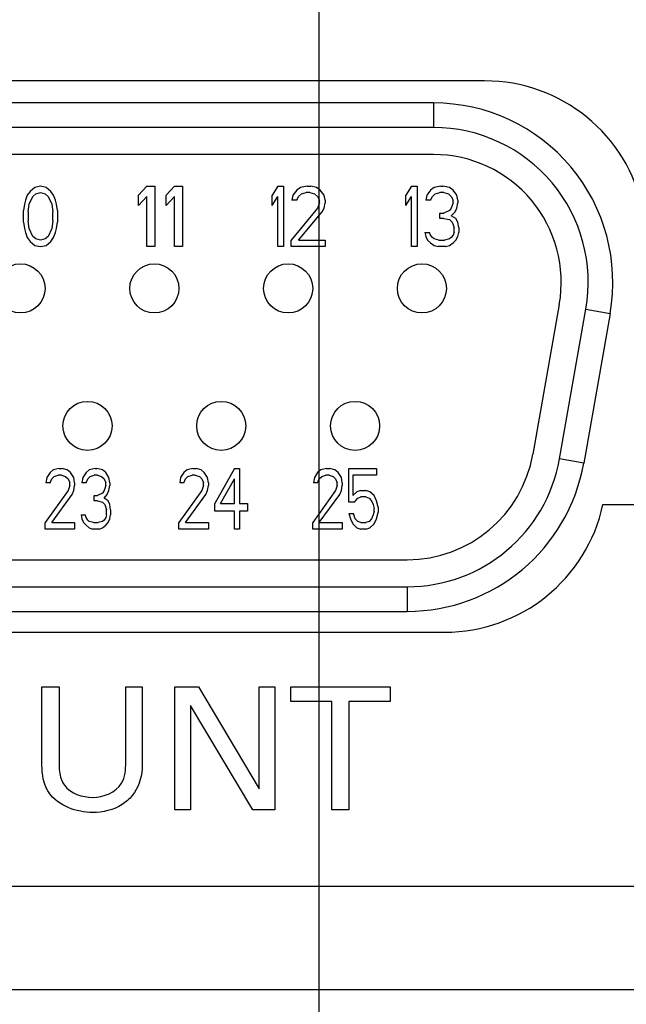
# Model space of a CAD drawing. Header units: inches. Extents: x 0 to 34, y 0 to 22.
# Tile 14 of 78: x 8.679 to 9.173, y 7.347 to 8.149. Entities that reach past the tile are written whole.
import ezdxf

# ---------------------------------------------------------------- set-up
doc = ezdxf.new("R2010")
doc.units = ezdxf.units.IN
doc.header["$LTSCALE"] = 1.87
doc.header["$MEASUREMENT"] = 0
doc.layers.get('0').update_dxf_attribs({"linetype": 'CONTINUOUS'})
doc.layers.add('02___PRT_ALL_AXES', color=7, linetype='CONTINUOUS')
doc.layers.add('DIMENSIONS', color=7, linetype='CONTINUOUS')
doc.styles.get("Standard").update_dxf_attribs({"font": 'txt', "width": 0.8})
doc.dimstyles.new('DIMSTYLE_2', dxfattribs={"dimtxt": 0.125, "dimasz": 0.18, "dimexe": 0.125, "dimexo": 0.0625, "dimgap": 0.09, "dimtad": 0, "dimtih": 1, "dimtoh": 1, "dimzin": 4, "dimdsep": 46, "dimtxsty": 'STANDARD', "dimblk": '_FILLED', "dimblk1": '_FILLED', "dimblk2": '_FILLED', "dimcen": 0.09, "dimadec": 0, "dimazin": 0, "dimtp": 0.001, "dimtm": 0.001, "dimtfac": 1, "dimtofl": 0, "dimtmove": 0, "dimatfit": 3, "dimldrblk": '_FILLED', "dimfxl": 1, "dimtolj": 1, "dimtzin": 4, "dimarcsym": 0})

# ---------------------------------------------------------------- blocks, each defined once
blk = doc.blocks.new('*D17')
at = {"layer": 'DIMENSIONS', "color": 2, "linetype": 'CONTINUOUS'}
blk.add_line((8.92247, 8.39279), (8.92247, 6.67129), dxfattribs=at)
at = {"layer": 'DIMENSIONS', "color": 2, "linetype": 'CONTINUOUS', "insert": (8.85997, 6.60879), "char_height": 0.125, "width": 1.225, "attachment_point": 3, "rotation": 90, "line_spacing_factor": 0.9}
blk.add_mtext('6.10{\\Ftxt.shx;\\W1.000000;\\H0.125000; }[154.9]', dxfattribs=at)
blk = doc.blocks.new('_FILLED')
at = {"color": 0, "linetype": 'BYBLOCK'}
blk.add_solid([(0, 0), (-1, 0.1736), (-1, -0.1736)], dxfattribs=at)
blk = doc.blocks.new('*D19')
at = {"layer": 'DIMENSIONS', "color": 2, "linetype": 'CONTINUOUS'}
blk.add_line((13.12847, 8.24803), (13.12847, 6.67129), dxfattribs=at)
at = {"layer": 'DIMENSIONS', "color": 2, "linetype": 'CONTINUOUS', "insert": (13.06597, 6.60879), "char_height": 0.125, "width": 1.325, "attachment_point": 3, "rotation": 90, "line_spacing_factor": 0.9}
blk.add_mtext('10.31{\\Ftxt.shx;\\W1.000000;\\H0.125000; }[261.8]', dxfattribs=at)
blk = doc.blocks.new('*D20')
at = {"layer": 'DIMENSIONS', "color": 2, "linetype": 'CONTINUOUS'}
blk.add_line((14.27847, 8.39279), (14.27847, 6.67129), dxfattribs=at)
at = {"layer": 'DIMENSIONS', "color": 2, "linetype": 'CONTINUOUS', "insert": (14.21597, 6.60879), "char_height": 0.125, "width": 1.125, "attachment_point": 3, "rotation": 90, "line_spacing_factor": 0.9}
blk.add_mtext('11.46{\\Ftxt.shx;\\W1.000000;\\H0.125000; }[291]', dxfattribs=at)
blk = doc.blocks.new('*D21')
at = {"layer": 'DIMENSIONS', "color": 2, "linetype": 'CONTINUOUS'}
blk.add_line((13.70847, 7.64629), (13.70847, 6.67129), dxfattribs=at)
at = {"layer": 'DIMENSIONS', "color": 2, "linetype": 'CONTINUOUS', "insert": (13.64597, 6.60879), "char_height": 0.125, "width": 1.325, "attachment_point": 3, "rotation": 90, "line_spacing_factor": 0.9}
blk.add_mtext('10.89{\\Ftxt.shx;\\W1.000000;\\H0.125000; }[276.5]', dxfattribs=at)
blk = doc.blocks.new('*D22')
at = {"layer": 'DIMENSIONS', "color": 2, "linetype": 'CONTINUOUS'}
blk.add_line((10.07847, 8.45121), (10.07847, 6.67129), dxfattribs=at)
at = {"layer": 'DIMENSIONS', "color": 2, "linetype": 'CONTINUOUS', "insert": (10.01597, 6.60879), "char_height": 0.125, "width": 1.525, "attachment_point": 3, "rotation": 90, "line_spacing_factor": 0.9}
blk.add_mtext('2X 7.26{\\Ftxt.shx;\\W1.000000;\\H0.125000; }[184.3]', dxfattribs=at)
blk = doc.blocks.new('*D23')
at = {"layer": 'DIMENSIONS', "color": 2, "linetype": 'CONTINUOUS'}
blk.add_line((10.71847, 8.45121), (10.71847, 6.67129), dxfattribs=at)
at = {"layer": 'DIMENSIONS', "color": 2, "linetype": 'CONTINUOUS', "insert": (10.65597, 6.60879), "char_height": 0.125, "width": 1.525, "attachment_point": 3, "rotation": 90, "line_spacing_factor": 0.9}
blk.add_mtext('2X 7.90{\\Ftxt.shx;\\W1.000000;\\H0.125000; }[200.6]', dxfattribs=at)
blk = doc.blocks.new('*D24')
at = {"layer": 'DIMENSIONS', "color": 2, "linetype": 'CONTINUOUS'}
blk.add_line((11.35847, 8.45121), (11.35847, 6.67129), dxfattribs=at)
at = {"layer": 'DIMENSIONS', "color": 2, "linetype": 'CONTINUOUS', "insert": (11.29597, 6.60879), "char_height": 0.125, "width": 1.525, "attachment_point": 3, "rotation": 90, "line_spacing_factor": 0.9}
blk.add_mtext('2X 8.54{\\Ftxt.shx;\\W1.000000;\\H0.125000; }[216.8]', dxfattribs=at)
blk = doc.blocks.new('*D25')
at = {"layer": 'DIMENSIONS', "color": 2, "linetype": 'CONTINUOUS'}
blk.add_line((11.99847, 8.45121), (11.99847, 6.67129), dxfattribs=at)
at = {"layer": 'DIMENSIONS', "color": 2, "linetype": 'CONTINUOUS', "insert": (11.93597, 6.60879), "char_height": 0.125, "width": 1.525, "attachment_point": 3, "rotation": 90, "line_spacing_factor": 0.9}
blk.add_mtext('2X 9.18{\\Ftxt.shx;\\W1.000000;\\H0.125000; }[233.1]', dxfattribs=at)
blk = doc.blocks.new('*D26')
at = {"layer": 'DIMENSIONS', "color": 2, "linetype": 'CONTINUOUS'}
blk.add_line((15.43447, 8.45121), (15.43447, 6.67129), dxfattribs=at)
at = {"layer": 'DIMENSIONS', "color": 2, "linetype": 'CONTINUOUS', "insert": (15.37197, 6.60879), "char_height": 0.125, "width": 1.625, "attachment_point": 3, "rotation": 90, "line_spacing_factor": 0.9}
blk.add_mtext('2X 12.61{\\Ftxt.shx;\\W1.000000;\\H0.125000; }[320.3]', dxfattribs=at)
blk = doc.blocks.new('*D27')
at = {"layer": 'DIMENSIONS', "color": 2, "linetype": 'CONTINUOUS'}
blk.add_line((16.07447, 8.45121), (16.07447, 6.67129), dxfattribs=at)
at = {"layer": 'DIMENSIONS', "color": 2, "linetype": 'CONTINUOUS', "insert": (16.01197, 6.60879), "char_height": 0.125, "width": 1.625, "attachment_point": 3, "rotation": 90, "line_spacing_factor": 0.9}
blk.add_mtext('2X 13.25{\\Ftxt.shx;\\W1.000000;\\H0.125000; }[336.6]', dxfattribs=at)
blk = doc.blocks.new('*D28')
at = {"layer": 'DIMENSIONS', "color": 2, "linetype": 'CONTINUOUS'}
blk.add_line((16.71447, 8.45121), (16.71447, 6.67129), dxfattribs=at)
at = {"layer": 'DIMENSIONS', "color": 2, "linetype": 'CONTINUOUS', "insert": (16.65197, 6.60879), "char_height": 0.125, "width": 1.625, "attachment_point": 3, "rotation": 90, "line_spacing_factor": 0.9}
blk.add_mtext('2X 13.89{\\Ftxt.shx;\\W1.000000;\\H0.125000; }[352.9]', dxfattribs=at)
blk = doc.blocks.new('*D29')
at = {"layer": 'DIMENSIONS', "color": 2, "linetype": 'CONTINUOUS'}
blk.add_line((17.35447, 8.45121), (17.35447, 6.67129), dxfattribs=at)
at = {"layer": 'DIMENSIONS', "color": 2, "linetype": 'CONTINUOUS', "insert": (17.29197, 6.60879), "char_height": 0.125, "width": 1.625, "attachment_point": 3, "rotation": 90, "line_spacing_factor": 0.9}
blk.add_mtext('2X 14.53{\\Ftxt.shx;\\W1.000000;\\H0.125000; }[369.1]', dxfattribs=at)
blk = doc.blocks.new('*D30')
at = {"layer": 'DIMENSIONS', "color": 2, "linetype": 'CONTINUOUS'}
blk.add_line((19.06447, 7.64629), (19.06447, 6.67129), dxfattribs=at)
at = {"layer": 'DIMENSIONS', "color": 2, "linetype": 'CONTINUOUS', "insert": (19.00197, 6.60879), "char_height": 0.125, "width": 1.325, "attachment_point": 3, "rotation": 90, "line_spacing_factor": 0.9}
blk.add_mtext('16.24{\\Ftxt.shx;\\W1.000000;\\H0.125000; }[412.5]', dxfattribs=at)
blk = doc.blocks.new('*D31')
at = {"layer": 'DIMENSIONS', "color": 2, "linetype": 'CONTINUOUS'}
blk.add_line((19.63447, 8.39279), (19.63447, 6.67129), dxfattribs=at)
at = {"layer": 'DIMENSIONS', "color": 2, "linetype": 'CONTINUOUS', "insert": (19.57197, 6.60879), "char_height": 0.125, "width": 1.125, "attachment_point": 3, "rotation": 90, "line_spacing_factor": 0.9}
blk.add_mtext('16.81{\\Ftxt.shx;\\W1.000000;\\H0.125000; }[427]', dxfattribs=at)
blk = doc.blocks.new('*D32')
at = {"layer": 'DIMENSIONS', "color": 2, "linetype": 'CONTINUOUS'}
blk.add_line((18.48447, 8.24803), (18.48447, 6.67129), dxfattribs=at)
at = {"layer": 'DIMENSIONS', "color": 2, "linetype": 'CONTINUOUS', "insert": (18.42197, 6.60879), "char_height": 0.125, "width": 1.325, "attachment_point": 3, "rotation": 90, "line_spacing_factor": 0.9}
blk.add_mtext('15.66{\\Ftxt.shx;\\W1.000000;\\H0.125000; }[397.8]', dxfattribs=at)

msp = doc.modelspace()

# ---------------------------------------------------------------- linework, layer by layer
at = {"color": 7, "linetype": 'CONTINUOUS'}
for p, q in [((9.01597, 8.08079), (7.68897, 8.08079)), ((9.01597, 8.08079), (9.01597, 8.06079)), ((9.01597, 8.06079), (7.68897, 8.06079)), ((9.01597, 8.03879), (7.68897, 8.03879)), ((8.69104, 8.01196), (8.6872, 8.00881)), ((8.69565, 8.013), (8.69104, 8.01196)), ((8.70027, 8.01196), (8.69565, 8.013)), ((8.70411, 8.00881), (8.70027, 8.01196)), ((8.7822, 8.013), (8.77543, 8.00567)), ((8.7822, 8.013), (8.78897, 8.013)), ((8.78897, 8.013), (8.78897, 7.96379)), ((8.80476, 8.013), (8.79799, 8.00567)), ((8.80476, 8.013), (8.81152, 8.013)), ((8.81152, 8.013), (8.81152, 7.96379)), ((8.88905, 8.013), (8.88443, 8.00567)), ((8.88905, 8.013), (8.89366, 8.013)), ((8.89366, 8.013), (8.89366, 7.96379)), ((8.9075, 8.01196), (8.90443, 8.00986)), ((8.91288, 8.013), (8.9075, 8.01196)), ((8.91288, 8.013), (8.91596, 8.013)), ((8.92057, 8.01196), (8.91596, 8.013)), ((8.92365, 8.00986), (8.92057, 8.01196)), ((8.99805, 8.013), (8.99343, 8.00567)), ((8.99805, 8.013), (9.00266, 8.013)), ((9.00266, 8.013), (9.00266, 7.96379)), ((9.0165, 8.01196), (9.01343, 8.00986)), ((9.02188, 8.013), (9.0165, 8.01196)), ((9.02188, 8.013), (9.02342, 8.013)), ((9.02881, 8.01196), (9.02342, 8.013)), ((9.03188, 8.00986), (9.02881, 8.01196)), ((8.68489, 8.00567), (8.68335, 8.00149)), ((8.6872, 8.00881), (8.68489, 8.00567)), ((8.68643, 7.99834), (8.6895, 8.00463)), ((8.6895, 8.00463), (8.69181, 8.00672)), ((8.69181, 8.00672), (8.69565, 8.00777)), ((8.69565, 8.00777), (8.6995, 8.00672)), ((8.6995, 8.00672), (8.70181, 8.00463)), ((8.70181, 8.00463), (8.70488, 7.99834)), ((8.70642, 8.00567), (8.70411, 8.00881)), ((8.70796, 8.00149), (8.70642, 8.00567)), ((8.77543, 7.9973), (8.77543, 8.00567)), ((8.77543, 7.9973), (8.7822, 8.00463)), ((8.7822, 7.96379), (8.7822, 8.00463)), ((8.79799, 7.9973), (8.79799, 8.00567)), ((8.79799, 7.9973), (8.80476, 8.00463)), ((8.80476, 7.96379), (8.80476, 8.00463)), ((8.88443, 7.9973), (8.88443, 8.00567)), ((8.88443, 7.9973), (8.88905, 8.00463)), ((8.88905, 7.96379), (8.88905, 8.00463)), ((8.90135, 8.00567), (8.90058, 8.00149)), ((8.90443, 8.00986), (8.90135, 8.00567)), ((8.90443, 8.00149), (8.90596, 8.00463)), ((8.90596, 8.00463), (8.90827, 8.00672)), ((8.90827, 8.00672), (8.91212, 8.00777)), ((8.91519, 8.00777), (8.91212, 8.00777)), ((8.91519, 8.00777), (8.91904, 8.00672)), ((8.91904, 8.00672), (8.92134, 8.00463)), ((8.92134, 8.00463), (8.92288, 8.00149)), ((8.92673, 8.00567), (8.92365, 8.00986)), ((8.92749, 8.00149), (8.92673, 8.00567)), ((8.99343, 7.9973), (8.99343, 8.00567)), ((8.99343, 7.9973), (8.99805, 8.00463)), ((8.99805, 7.96379), (8.99805, 8.00463)), ((9.01035, 8.00567), (9.00958, 8.00149)), ((9.01343, 8.00986), (9.01035, 8.00567)), ((9.01343, 8.00149), (9.01496, 8.00463)), ((9.01496, 8.00463), (9.01727, 8.00672)), ((9.01727, 8.00672), (9.02112, 8.00777)), ((9.02419, 8.00777), (9.02112, 8.00777)), ((9.02419, 8.00777), (9.02804, 8.00672)), ((9.02804, 8.00672), (9.03034, 8.00463)), ((9.03034, 8.00463), (9.03188, 8.00149)), ((9.03496, 8.00567), (9.03188, 8.00986)), ((9.03573, 8.00149), (9.03496, 8.00567)), ((8.68258, 7.99834), (8.68181, 7.99311)), ((8.68335, 8.00149), (8.68258, 7.99834)), ((8.68566, 7.99206), (8.68643, 7.99834)), ((8.70488, 7.99834), (8.70565, 7.99206)), ((8.70873, 7.99834), (8.70796, 8.00149)), ((8.70949, 7.99311), (8.70873, 7.99834)), ((8.92134, 7.9952), (8.89981, 7.96903)), ((8.90443, 8.00149), (8.90058, 8.00149)), ((8.92288, 7.99939), (8.92134, 7.9952)), ((8.92288, 7.99939), (8.92288, 8.00149)), ((8.92519, 7.99206), (8.92673, 7.9952)), ((8.92673, 7.9952), (8.92749, 7.99939)), ((8.92749, 8.00149), (8.92749, 7.99939)), ((9.01343, 8.00149), (9.00958, 8.00149)), ((9.03034, 7.9952), (9.02881, 7.99311)), ((9.03188, 7.99939), (9.03034, 7.9952)), ((9.03188, 7.99939), (9.03188, 8.00149)), ((9.03342, 7.99206), (9.03496, 7.9952)), ((9.03496, 7.9952), (9.03573, 7.99939)), ((9.03573, 8.00149), (9.03573, 7.99939)), ((8.68181, 7.98368), (8.68181, 7.99311)), ((8.68566, 7.99206), (8.68566, 7.98473)), ((8.70565, 7.98473), (8.70565, 7.99206)), ((8.70949, 7.99311), (8.70949, 7.98368)), ((8.90596, 7.96903), (8.92519, 7.99206)), ((9.02112, 7.98683), (9.02112, 7.99101)), ((9.02112, 7.99101), (9.02419, 7.99101)), ((9.02419, 7.98683), (9.02112, 7.98683)), ((9.02881, 7.99311), (9.02419, 7.99101)), ((9.02419, 7.98683), (9.02881, 7.98578)), ((9.03034, 7.98892), (9.03342, 7.99206)), ((9.03419, 7.98683), (9.03034, 7.98892)), ((9.03573, 7.98368), (9.03419, 7.98683)), ((8.68181, 7.98368), (8.68258, 7.97845)), ((8.68258, 7.97845), (8.68335, 7.97531)), ((8.68643, 7.97845), (8.68566, 7.98473)), ((8.6895, 7.97217), (8.68643, 7.97845)), ((8.70488, 7.97845), (8.70181, 7.97217)), ((8.70565, 7.98473), (8.70488, 7.97845)), ((8.70796, 7.97531), (8.70873, 7.97845)), ((8.70873, 7.97845), (8.70949, 7.98368)), ((9.02881, 7.98578), (9.03111, 7.98368)), ((9.03111, 7.98368), (9.03265, 7.9795)), ((9.03265, 7.97531), (9.03265, 7.9795)), ((9.03649, 7.9795), (9.03573, 7.98368)), ((9.03649, 7.9795), (9.03649, 7.97531)), ((8.68335, 7.97531), (8.68489, 7.97112)), ((8.68489, 7.97112), (8.6872, 7.96798)), ((8.69181, 7.97007), (8.6895, 7.97217)), ((8.69565, 7.96903), (8.69181, 7.97007)), ((8.6995, 7.97007), (8.69565, 7.96903)), ((8.70181, 7.97217), (8.6995, 7.97007)), ((8.70411, 7.96798), (8.70642, 7.97112)), ((8.70642, 7.97112), (8.70796, 7.97531)), ((9.00881, 7.97531), (9.00958, 7.97217)), ((9.00881, 7.97531), (9.01266, 7.97531)), ((9.00958, 7.97217), (9.01112, 7.96903)), ((9.01343, 7.97321), (9.01266, 7.97531)), ((9.01496, 7.97112), (9.01343, 7.97321)), ((9.0165, 7.97007), (9.01496, 7.97112)), ((9.02035, 7.96903), (9.0165, 7.97007)), ((9.02881, 7.97007), (9.02496, 7.96903)), ((9.03034, 7.97112), (9.02881, 7.97007)), ((9.03188, 7.97321), (9.03034, 7.97112)), ((9.03265, 7.97531), (9.03188, 7.97321)), ((9.03419, 7.96903), (9.03573, 7.97217)), ((9.03573, 7.97217), (9.03649, 7.97531)), ((8.6872, 7.96798), (8.69104, 7.96484)), ((8.69104, 7.96484), (8.69565, 7.96379)), ((8.69565, 7.96379), (8.70027, 7.96484)), ((8.70027, 7.96484), (8.70411, 7.96798)), ((8.78897, 7.96379), (8.7822, 7.96379)), ((8.81152, 7.96379), (8.80476, 7.96379)), ((8.89366, 7.96379), (8.88905, 7.96379)), ((8.89981, 7.96379), (8.89981, 7.96903)), ((8.92749, 7.96379), (8.89981, 7.96379)), ((8.90596, 7.96903), (8.92749, 7.96903)), ((8.92749, 7.96903), (8.92749, 7.96379)), ((9.00266, 7.96379), (8.99805, 7.96379)), ((9.01112, 7.96903), (9.01343, 7.96693)), ((9.01343, 7.96693), (9.0165, 7.96484)), ((9.0165, 7.96484), (9.01958, 7.96379)), ((9.02573, 7.96379), (9.01958, 7.96379)), ((9.02035, 7.96903), (9.02496, 7.96903)), ((9.02573, 7.96379), (9.02881, 7.96484)), ((9.02881, 7.96484), (9.03188, 7.96693)), ((9.03188, 7.96693), (9.03419, 7.96903)), ((9.11839, 7.91673), (9.09688, 7.79473)), ((9.11855, 7.79091), (9.14006, 7.91291)), ((9.15976, 7.90944), (9.13824, 7.78744)), ((9.14006, 7.91291), (9.15976, 7.90944)), ((9.13824, 7.78744), (9.11855, 7.79091)), ((8.70347, 7.77986), (8.70081, 7.77567)), ((8.70614, 7.78196), (8.70347, 7.77986)), ((8.7108, 7.783), (8.70614, 7.78196)), ((8.7068, 7.77672), (8.71014, 7.77777)), ((8.7128, 7.77777), (8.71014, 7.77777)), ((8.7108, 7.783), (8.71347, 7.783)), ((8.7128, 7.77777), (8.71613, 7.77672)), ((8.71747, 7.78196), (8.71347, 7.783)), ((8.72013, 7.77986), (8.71747, 7.78196)), ((8.7228, 7.77567), (8.72013, 7.77986)), ((8.73279, 7.77986), (8.73013, 7.77567)), ((8.73546, 7.78196), (8.73279, 7.77986)), ((8.74013, 7.783), (8.73546, 7.78196)), ((8.73613, 7.77672), (8.73946, 7.77777)), ((8.74212, 7.77777), (8.73946, 7.77777)), ((8.74013, 7.783), (8.74146, 7.783)), ((8.74612, 7.78196), (8.74146, 7.783)), ((8.74212, 7.77777), (8.74546, 7.77672)), ((8.74879, 7.77986), (8.74612, 7.78196)), ((8.75145, 7.77567), (8.74879, 7.77986)), ((8.81247, 7.77986), (8.80981, 7.77567)), ((8.81514, 7.78196), (8.81247, 7.77986)), ((8.8198, 7.783), (8.81514, 7.78196)), ((8.8158, 7.77672), (8.81914, 7.77777)), ((8.8218, 7.77777), (8.81914, 7.77777)), ((8.8198, 7.783), (8.82247, 7.783)), ((8.8218, 7.77777), (8.82513, 7.77672)), ((8.82647, 7.78196), (8.82247, 7.783)), ((8.82913, 7.77986), (8.82647, 7.78196)), ((8.8318, 7.77567), (8.82913, 7.77986)), ((8.85379, 7.783), (8.8378, 7.75473)), ((8.85379, 7.783), (8.85779, 7.783)), ((8.85779, 7.783), (8.85779, 7.75473)), ((8.92147, 7.77986), (8.91881, 7.77567)), ((8.92414, 7.78196), (8.92147, 7.77986)), ((8.9288, 7.783), (8.92414, 7.78196)), ((8.9248, 7.77672), (8.92814, 7.77777)), ((8.9308, 7.77777), (8.92814, 7.77777)), ((8.9288, 7.783), (8.93147, 7.783)), ((8.9308, 7.77777), (8.93413, 7.77672)), ((8.93547, 7.78196), (8.93147, 7.783)), ((8.93813, 7.77986), (8.93547, 7.78196)), ((8.9408, 7.77567), (8.93813, 7.77986)), ((8.9468, 7.75578), (8.9468, 7.783)), ((8.9468, 7.783), (8.96945, 7.783)), ((8.95013, 7.77777), (8.95013, 7.76101)), ((8.96945, 7.77777), (8.95013, 7.77777)), ((8.96945, 7.783), (8.96945, 7.77777)), ((8.70081, 7.77567), (8.70014, 7.77149)), ((8.70347, 7.77149), (8.70014, 7.77149)), ((8.70347, 7.77149), (8.7048, 7.77463)), ((8.7048, 7.77463), (8.7068, 7.77672)), ((8.71613, 7.77672), (8.71813, 7.77463)), ((8.71813, 7.77463), (8.71947, 7.77149)), ((8.71947, 7.76939), (8.71947, 7.77149)), ((8.72346, 7.77149), (8.7228, 7.77567)), ((8.72346, 7.77149), (8.72346, 7.76939)), ((8.73013, 7.77567), (8.72946, 7.77149)), ((8.73279, 7.77149), (8.72946, 7.77149)), ((8.73279, 7.77149), (8.73413, 7.77463)), ((8.73413, 7.77463), (8.73613, 7.77672)), ((8.74546, 7.77672), (8.74746, 7.77463)), ((8.74746, 7.77463), (8.74879, 7.77149)), ((8.74879, 7.76939), (8.74879, 7.77149)), ((8.75212, 7.77149), (8.75145, 7.77567)), ((8.75212, 7.77149), (8.75212, 7.76939)), ((8.80981, 7.77567), (8.80914, 7.77149)), ((8.81247, 7.77149), (8.80914, 7.77149)), ((8.81247, 7.77149), (8.8138, 7.77463)), ((8.8138, 7.77463), (8.8158, 7.77672)), ((8.82513, 7.77672), (8.82713, 7.77463)), ((8.82713, 7.77463), (8.82847, 7.77149)), ((8.82847, 7.76939), (8.82847, 7.77149)), ((8.83246, 7.77149), (8.8318, 7.77567)), ((8.83246, 7.77149), (8.83246, 7.76939)), ((8.84246, 7.75473), (8.85379, 7.77463)), ((8.85379, 7.75473), (8.85379, 7.77463)), ((8.91881, 7.77567), (8.91814, 7.77149)), ((8.92147, 7.77149), (8.91814, 7.77149)), ((8.92147, 7.77149), (8.9228, 7.77463)), ((8.9228, 7.77463), (8.9248, 7.77672)), ((8.93413, 7.77672), (8.93613, 7.77463)), ((8.93613, 7.77463), (8.93747, 7.77149)), ((8.93747, 7.76939), (8.93747, 7.77149)), ((8.94146, 7.77149), (8.9408, 7.77567)), ((8.94146, 7.77149), (8.94146, 7.76939)), ((8.71813, 7.7652), (8.69947, 7.73903)), ((8.7048, 7.73903), (8.72147, 7.76206)), ((8.71947, 7.76939), (8.71813, 7.7652)), ((8.72147, 7.76206), (8.7228, 7.7652)), ((8.7228, 7.7652), (8.72346, 7.76939)), ((8.74612, 7.76311), (8.74212, 7.76101)), ((8.74746, 7.7652), (8.74612, 7.76311)), ((8.74879, 7.76939), (8.74746, 7.7652)), ((8.74746, 7.75892), (8.75012, 7.76206)), ((8.75012, 7.76206), (8.75145, 7.7652)), ((8.75145, 7.7652), (8.75212, 7.76939)), ((8.82713, 7.7652), (8.80847, 7.73903)), ((8.8138, 7.73903), (8.83047, 7.76206)), ((8.82847, 7.76939), (8.82713, 7.7652)), ((8.83047, 7.76206), (8.8318, 7.7652)), ((8.8318, 7.7652), (8.83246, 7.76939)), ((8.93613, 7.7652), (8.91747, 7.73903)), ((8.9228, 7.73903), (8.93947, 7.76206)), ((8.93747, 7.76939), (8.93613, 7.7652)), ((8.93947, 7.76206), (8.9408, 7.7652)), ((8.9408, 7.7652), (8.94146, 7.76939)), ((8.95346, 7.76416), (8.95013, 7.76101)), ((8.95679, 7.7652), (8.95346, 7.76416)), ((8.95679, 7.7652), (8.96079, 7.7652)), ((8.96412, 7.76416), (8.96079, 7.7652)), ((8.96746, 7.76101), (8.96412, 7.76416)), ((8.73946, 7.75683), (8.73946, 7.76101)), ((8.73946, 7.76101), (8.74212, 7.76101)), ((8.74212, 7.75683), (8.73946, 7.75683)), ((8.74212, 7.75683), (8.74612, 7.75578)), ((8.74612, 7.75578), (8.74812, 7.75368)), ((8.75079, 7.75683), (8.74746, 7.75892)), ((8.74812, 7.75368), (8.74946, 7.7495)), ((8.75212, 7.75368), (8.75079, 7.75683)), ((8.75279, 7.7495), (8.75212, 7.75368)), ((8.8378, 7.74845), (8.8378, 7.75473)), ((8.84246, 7.75473), (8.85379, 7.75473)), ((8.85779, 7.75473), (8.86445, 7.75473)), ((8.86445, 7.75473), (8.86445, 7.74845)), ((8.95146, 7.75578), (8.9468, 7.75578)), ((8.95146, 7.75578), (8.95413, 7.75892)), ((8.95413, 7.75892), (8.95679, 7.75997)), ((8.96079, 7.75997), (8.95679, 7.75997)), ((8.96079, 7.75997), (8.96346, 7.75892)), ((8.96346, 7.75892), (8.96546, 7.75683)), ((8.96546, 7.75683), (8.96679, 7.75368)), ((8.96679, 7.75368), (8.96746, 7.75054)), ((8.96945, 7.75683), (8.96746, 7.76101)), ((8.97079, 7.75159), (8.96945, 7.75683)), ((8.74946, 7.74531), (8.74946, 7.7495)), ((8.75279, 7.7495), (8.75279, 7.74531)), ((8.85379, 7.74845), (8.8378, 7.74845)), ((8.85379, 7.73379), (8.85379, 7.74845)), ((8.85779, 7.74845), (8.85779, 7.73379)), ((8.86445, 7.74845), (8.85779, 7.74845)), ((8.9468, 7.74636), (8.94813, 7.74217)), ((8.9468, 7.74636), (8.95079, 7.74636)), ((8.95213, 7.74217), (8.95079, 7.74636)), ((8.96746, 7.74845), (8.96679, 7.74531)), ((8.96746, 7.74845), (8.96746, 7.75054)), ((8.96945, 7.74217), (8.97079, 7.7474)), ((8.97079, 7.75159), (8.97079, 7.7474)), ((8.69947, 7.73379), (8.69947, 7.73903)), ((8.7048, 7.73903), (8.72346, 7.73903)), ((8.72346, 7.73903), (8.72346, 7.73379)), ((8.7288, 7.74531), (8.72946, 7.74217)), ((8.7288, 7.74531), (8.73213, 7.74531)), ((8.72946, 7.74217), (8.7308, 7.73903)), ((8.7308, 7.73903), (8.73279, 7.73693)), ((8.73279, 7.74321), (8.73213, 7.74531)), ((8.73413, 7.74112), (8.73279, 7.74321)), ((8.73546, 7.74007), (8.73413, 7.74112)), ((8.73879, 7.73903), (8.73546, 7.74007)), ((8.73879, 7.73903), (8.74279, 7.73903)), ((8.74612, 7.74007), (8.74279, 7.73903)), ((8.74746, 7.74112), (8.74612, 7.74007)), ((8.74879, 7.74321), (8.74746, 7.74112)), ((8.74946, 7.74531), (8.74879, 7.74321)), ((8.74879, 7.73693), (8.75079, 7.73903)), ((8.75079, 7.73903), (8.75212, 7.74217)), ((8.75212, 7.74217), (8.75279, 7.74531)), ((8.80847, 7.73379), (8.80847, 7.73903)), ((8.8138, 7.73903), (8.83246, 7.73903)), ((8.83246, 7.73903), (8.83246, 7.73379)), ((8.91747, 7.73379), (8.91747, 7.73903)), ((8.9228, 7.73903), (8.94146, 7.73903)), ((8.94146, 7.73903), (8.94146, 7.73379)), ((8.94813, 7.74217), (8.95013, 7.73798)), ((8.95013, 7.73798), (8.95346, 7.73484)), ((8.95413, 7.74007), (8.95213, 7.74217)), ((8.95679, 7.73903), (8.95413, 7.74007)), ((8.95679, 7.73903), (8.96079, 7.73903)), ((8.96346, 7.74007), (8.96079, 7.73903)), ((8.96546, 7.74217), (8.96346, 7.74007)), ((8.96412, 7.73484), (8.96746, 7.73798)), ((8.96679, 7.74531), (8.96546, 7.74217)), ((8.96746, 7.73798), (8.96945, 7.74217)), ((8.72346, 7.73379), (8.69947, 7.73379)), ((8.73279, 7.73693), (8.73546, 7.73484)), ((8.73546, 7.73484), (8.73813, 7.73379)), ((8.74346, 7.73379), (8.73813, 7.73379)), ((8.74346, 7.73379), (8.74612, 7.73484)), ((8.74612, 7.73484), (8.74879, 7.73693)), ((8.83246, 7.73379), (8.80847, 7.73379)), ((8.85779, 7.73379), (8.85379, 7.73379)), ((8.94146, 7.73379), (8.91747, 7.73379)), ((8.95346, 7.73484), (8.95679, 7.73379)), ((8.96079, 7.73379), (8.95679, 7.73379)), ((8.96079, 7.73379), (8.96412, 7.73484)), ((7.71049, 7.70879), (8.99446, 7.70879)), ((7.71049, 7.68679), (8.99446, 7.68679)), ((8.99446, 7.68679), (8.99446, 7.66679)), ((7.71049, 7.66679), (8.99446, 7.66679)), ((3.00997, 7.35879), (21.63497, 7.35879))]:
    msp.add_line(p, q, dxfattribs=at)
at = {"color": 40, "linetype": 'CONTINUOUS'}
for p, q in [((8.69689, 7.54418), (8.69689, 7.60525)), ((8.69689, 7.60525), (8.71077, 7.60525)), ((8.71077, 7.60525), (8.71077, 7.54321)), ((8.76518, 7.54375), (8.76518, 7.60525)), ((8.76518, 7.60525), (8.77865, 7.60525)), ((8.77865, 7.60525), (8.77865, 7.54348)), ((8.80522, 7.50503), (8.80522, 7.60525)), ((8.80522, 7.60525), (8.82452, 7.60525)), ((8.82452, 7.60525), (8.87379, 7.52238)), ((8.87379, 7.52238), (8.87379, 7.60525)), ((8.87379, 7.60525), (8.88656, 7.60525)), ((8.88656, 7.60525), (8.88656, 7.50503)), ((8.89953, 7.59345), (8.89953, 7.60525)), ((8.89953, 7.60525), (8.98046, 7.60525)), ((8.98046, 7.60525), (8.98046, 7.59345)), ((8.93312, 7.59345), (8.89953, 7.59345)), ((8.93312, 7.50503), (8.93312, 7.59345)), ((8.94687, 7.59345), (8.94687, 7.50503)), ((8.98046, 7.59345), (8.94687, 7.59345)), ((8.81785, 7.59011), (8.81785, 7.50503)), ((8.86879, 7.50503), (8.81785, 7.59011)), ((8.81785, 7.50503), (8.80522, 7.50503)), ((8.88656, 7.50503), (8.86879, 7.50503)), ((8.94687, 7.50503), (8.93312, 7.50503)), ((9.46521, 7.44267), (6.80424, 7.44267))]:
    msp.add_line(p, q, dxfattribs=at)
at = {"color": 7, "linetype": 'CONTINUOUS'}
for centre in [(8.67947, 7.92979), (8.78847, 7.92979), (8.89747, 7.92979), (9.00647, 7.92979), (8.73397, 7.81779), (8.84297, 7.81779), (8.95197, 7.81779)]:
    msp.add_circle(centre, 0.02, dxfattribs=at)
for centre, radius, start, end in [((9.01597, 7.93479), 0.146, 350, 90), ((9.01597, 7.93479), 0.126, 350, 90), ((9.01597, 7.93479), 0.104, 350, 90), ((8.99446, 7.81279), 0.104, 270, 350), ((8.99446, 7.81279), 0.126, 270, 350), ((8.99446, 7.81279), 0.146, 270, 350)]:
    msp.add_arc(centre, radius, start, end, dxfattribs=at)
at = {"color": 40, "linetype": 'CONTINUOUS'}
for points, knots in [([(8.70272, 7.51891), (8.7019, 7.52009), (8.69738, 7.52762), (8.69689, 7.53689), (8.69689, 7.54418)], [0, 0, 0, 0, 0.164991, 1, 1, 1, 1]), ([(8.71077, 7.54321), (8.71077, 7.5409), (8.711, 7.53467), (8.71291, 7.52837), (8.71521, 7.52516)], [0, 0, 0, 0, 0.369156, 1, 1, 1, 1]), ([(8.73812, 7.5153), (8.7469, 7.5153), (8.7641, 7.52207), (8.76518, 7.538), (8.76518, 7.54375)], [0, 0, 0, 0, 0.603982, 1, 1, 1, 1]), ([(8.77865, 7.54348), (8.77865, 7.5418), (8.77852, 7.53247), (8.77528, 7.52282), (8.77046, 7.51683)], [0, 0, 0, 0, 0.179494, 1, 1, 1, 1]), ([(8.77046, 7.51683), (8.76817, 7.51396), (8.75906, 7.50577), (8.74645, 7.50296), (8.73812, 7.50296)], [0, 0, 0, 0, 0.306087, 1, 1, 1, 1])]:
    msp.add_open_spline(points, degree=3, knots=knots, dxfattribs=at)
for points in [[(8.71521, 7.52516), (8.7202, 7.51851), (8.7298, 7.5153), (8.73812, 7.5153)], [(8.73812, 7.50296), (8.72517, 7.50296), (8.71013, 7.5083), (8.70272, 7.51891)]]:
    msp.add_open_spline(points, degree=3, dxfattribs=at)
at = {"layer": '02___PRT_ALL_AXES', "color": 7, "linetype": 'CONTINUOUS'}
for p, q in [((9.05747, 8.09879), (7.64747, 8.09879)), ((9.15397, 7.75379), (9.27847, 7.75379)), ((7.67997, 7.64979), (9.02497, 7.64979))]:
    msp.add_line(p, q, dxfattribs=at)
for centre, start, end in [((9.05747, 7.96679), 11.80289, 90), ((9.02497, 7.78179), 270, 347.75331)]:
    msp.add_arc(centre, 0.132, start, end, dxfattribs=at)

# ---------------------------------------------------------------- dimensions: what is measured, and where the dimension line sits
at = {"layer": 'DIMENSIONS', "color": 2, "linetype": 'CONTINUOUS'}
for feature_location, picture, middle in [((10.07847, 8.45121), '*D22', (10.07847, 5.84629)), ((10.71847, 8.45121), '*D23', (10.71847, 5.84629)), ((11.35847, 8.45121), '*D24', (11.35847, 5.84629)), ((11.99847, 8.45121), '*D25', (11.99847, 5.84629)), ((15.43447, 8.45121), '*D26', (15.43447, 5.79629)), ((16.07447, 8.45121), '*D27', (16.07447, 5.79629)), ((16.71447, 8.45121), '*D28', (16.71447, 5.79629)), ((17.35447, 8.45121), '*D29', (17.35447, 5.79629))]:
    dim = msp.add_ordinate_dim(feature_location=feature_location, offset=(0, -1.77992), dtype=1, origin=(2.82247, 8.51371), text='2X <>', dimstyle='DIMSTYLE_2', override={"dimtad": 1, "dimtih": 0, "dimtoh": 0}, dxfattribs=at)
    dim.commit()
    dim.dimension.update_dxf_attribs({"geometry": picture, "text_midpoint": middle})
for feature_location, offset, origin, picture, middle in [((8.92247, 8.39279), (0, -1.7215), (2.82247, 8.45529), '*D17', (8.92247, 5.99629)), ((14.27847, 8.39279), (0, -1.7215), (2.82247, 8.45529), '*D20', (14.27847, 6.04629)), ((19.63447, 8.39279), (0, -1.7215), (2.82247, 8.45529), '*D31', (19.63447, 6.04629)), ((13.12847, 8.24803), (0, -1.57674), (2.82247, 8.31053), '*D19', (13.12847, 5.94629)), ((18.48447, 8.24803), (0, -1.57674), (2.82247, 8.31053), '*D32', (18.48447, 5.94629)), ((13.70847, 7.64629), (0, -0.975), (2.82247, 7.70879), '*D21', (13.70847, 5.94629)), ((19.06447, 7.64629), (0, -0.975), (2.82247, 7.70879), '*D30', (19.06447, 5.94629))]:
    dim = msp.add_ordinate_dim(feature_location=feature_location, offset=offset, dtype=1, origin=origin, dimstyle='DIMSTYLE_2', override={"dimtad": 1, "dimtih": 0, "dimtoh": 0}, dxfattribs=at)
    dim.commit()
    dim.dimension.update_dxf_attribs({"geometry": picture, "text_midpoint": middle})

doc.saveas('drawing.dxf')
